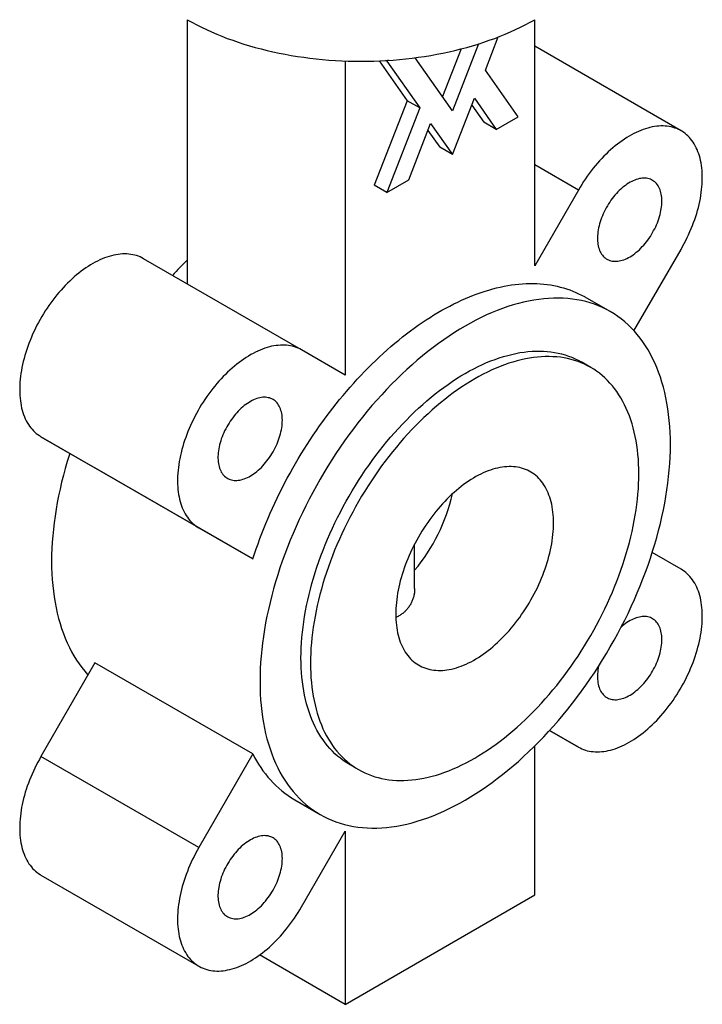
# Paper-space layout '_Isometrico' of a CAD drawing. Header units: millimetres. Extents: x -38 to 88, y -56 to 159.
# Tile 1 of 2: x -38 to 38, y -56 to 54. Entities that reach past the tile are written whole.
import ezdxf

# ---------------------------------------------------------------- set-up
doc = ezdxf.new("R2010")
doc.units = ezdxf.units.MM

psp = doc.layouts.new('_Isometrico')

# ---------------------------------------------------------------- linework, layer by layer
at = {"color": 7, "linetype": 'Continuous', "lineweight": 25}
for p, q in [((-19.45, 54.1), (-19.45, 24.51)), ((19.45, 26.55), (19.45, 54.1)), ((13.93, 48.46), (15.36, 52.16)), ((11.21, 50.83), (9.14, 45.48)), ((13.16, 51.38), (10.25, 43.89)), ((35.84, 41.66), (19.45, 51.13)), ((10.25, 43.89), (6.07, 49.84)), ((-1.77, 49.48), (-1.77, 14.3)), ((2.03, 49.49), (5.16, 45.03)), ((2.9, 49.45), (2.76, 49.53)), ((3.08, 49.55), (2.9, 49.45)), ((2.9, 49.45), (6.58, 44.22)), ((17.6, 43.23), (13.93, 48.46)), ((10.25, 38.99), (12.7, 45.3)), ((12.7, 45.3), (15.15, 41.82)), ((5.16, 45.03), (1.49, 35.57)), ((6.58, 44.22), (2.9, 34.75)), ((6.58, 44.22), (5.16, 45.03)), ((12.4, 44.53), (13.74, 42.64)), ((15.15, 41.82), (17.6, 43.23)), ((5.35, 36.16), (7.8, 42.48)), ((7.8, 42.48), (10.25, 38.99)), ((15.15, 41.82), (13.74, 42.64)), ((7.5, 41.71), (8.84, 39.81)), ((10.25, 38.99), (8.84, 39.81)), ((2.9, 34.75), (1.49, 35.57)), ((2.9, 34.75), (5.35, 36.16)), ((24.34, 35.02), (19.45, 26.55)), ((30.57, 19.26), (35.84, 28.38)), ((-6.66, 17.13), (-24.34, 27.33)), ((27.92, 21.41), (25.09, 23.04)), ((-1.77, 14.3), (-6.66, 17.13)), ((25.73, 15.17), (24.67, 15.78)), ((-18.16, -2.79), (-35.84, 7.41)), ((-35.84, 7.41), (-29.79, 3.92)), ((-12.11, -6.28), (-29.79, 3.92)), ((-18.16, -2.79), (-12.11, -6.28)), ((6, -9.6), (6, -4.61)), ((35.84, -7.41), (32.62, -5.55)), ((-29.79, -17.9), (-35.84, -28.38)), ((-12.11, -28.11), (-29.79, -17.9)), ((21.12, -25.47), (24.34, -27.33)), ((24.34, -27.33), (21.12, -25.47)), ((19.45, -43.89), (19.45, -27.22)), ((-18.16, -38.59), (-35.84, -28.38)), ((-12.11, -28.11), (-18.16, -38.59)), ((-1.33, -29.25), (-0.27, -29.86)), ((-7.41, -33.25), (-4.58, -34.88)), ((-6.66, -45.23), (-1.77, -36.75)), ((-1.77, -36.75), (-1.77, -56.14)), ((-35.84, -41.66), (-18.16, -51.87)), ((-1.77, -56.14), (19.45, -43.89)), ((-1.77, -56.14), (-11.35, -50.6))]:
    psp.add_line(p, q, dxfattribs=at)
at = {"color": 8, "linetype": 'Continuous', "lineweight": 25}
psp.add_line((24.34, 35.02), (19.45, 37.85), dxfattribs=at)
at = {"color": 7, "linetype": 'Continuous', "lineweight": 25, "flags": 128}
for points in [[(-19.45, 54.1), (-18.93, 53.81), (-18.4, 53.53), (-17.86, 53.25), (-17.31, 52.99), (-16.74, 52.73), (-16.16, 52.48), (-15.58, 52.24), (-14.98, 52.01), (-14.37, 51.79), (-13.75, 51.57), (-13.12, 51.37), (-12.48, 51.18), (-11.84, 50.99), (-11.19, 50.82), (-10.52, 50.66), (-9.86, 50.5), (-9.18, 50.36), (-8.5, 50.22), (-7.81, 50.1), (-7.12, 49.99), (-6.42, 49.89), (-5.72, 49.79), (-5.01, 49.71), (-4.3, 49.64), (-3.59, 49.58), (-2.87, 49.53), (-2.16, 49.5), (-1.44, 49.47), (-0.72, 49.45), (0, 49.45), (0.72, 49.45), (1.44, 49.47), (2.16, 49.5), (2.87, 49.53), (3.59, 49.58), (4.3, 49.64), (5.01, 49.71), (5.72, 49.79), (6.42, 49.89), (7.12, 49.99), (7.81, 50.1), (8.5, 50.22), (9.18, 50.36), (9.86, 50.5), (10.52, 50.66), (11.19, 50.82), (11.84, 50.99), (12.48, 51.18), (13.12, 51.37), (13.75, 51.57), (14.37, 51.79), (14.98, 52.01), (15.58, 52.24), (16.16, 52.48), (16.74, 52.73), (17.31, 52.99), (17.86, 53.25), (18.4, 53.53), (18.93, 53.81), (19.45, 54.1)], [(35.84, 28.38), (36.02, 28.71), (36.2, 29.03), (36.37, 29.36), (36.53, 29.7), (36.69, 30.03), (36.84, 30.37), (36.98, 30.71), (37.12, 31.05), (37.25, 31.39), (37.37, 31.73), (37.48, 32.07), (37.59, 32.4), (37.69, 32.74), (37.78, 33.08), (37.86, 33.42), (37.93, 33.75), (38, 34.08), (38.05, 34.41), (38.1, 34.74), (38.14, 35.07), (38.18, 35.39), (38.2, 35.7), (38.21, 36.01), (38.22, 36.32), (38.22, 36.62), (38.21, 36.92), (38.19, 37.21), (38.16, 37.5), (38.12, 37.78), (38.08, 38.06), (38.03, 38.32), (37.97, 38.58), (37.9, 38.84), (37.82, 39.08), (37.73, 39.32), (37.64, 39.55), (37.54, 39.77), (37.43, 39.98), (37.31, 40.19), (37.19, 40.39), (37.05, 40.57), (36.91, 40.75), (36.77, 40.92), (36.61, 41.08), (36.45, 41.22), (36.29, 41.36), (36.11, 41.49), (35.93, 41.61), (35.74, 41.72), (35.55, 41.81), (35.35, 41.9), (35.15, 41.97), (34.94, 42.04), (34.73, 42.09), (34.51, 42.14), (34.29, 42.17), (34.06, 42.19), (33.83, 42.2), (33.59, 42.2), (33.35, 42.19), (33.11, 42.17), (32.86, 42.13), (32.61, 42.09), (32.36, 42.03), (32.11, 41.97), (31.85, 41.89), (31.59, 41.8), (31.33, 41.7), (31.07, 41.59), (30.81, 41.47), (30.55, 41.34), (30.29, 41.2), (30.02, 41.06), (29.76, 40.9), (29.5, 40.73), (29.23, 40.55), (28.97, 40.36), (28.71, 40.16), (28.45, 39.96), (28.2, 39.74), (27.94, 39.52), (27.69, 39.29), (27.44, 39.05), (27.19, 38.8), (26.95, 38.55), (26.71, 38.29), (26.47, 38.02), (26.23, 37.75), (26, 37.46), (25.78, 37.18), (25.56, 36.88), (25.34, 36.59), (25.13, 36.28), (24.92, 35.97), (24.72, 35.66), (24.53, 35.34), (24.34, 35.02)], [(33.7, 33.79), (33.69, 33.99), (33.68, 34.18), (33.66, 34.37), (33.63, 34.55), (33.59, 34.73), (33.54, 34.9), (33.49, 35.06), (33.42, 35.21), (33.35, 35.36), (33.28, 35.49), (33.19, 35.62), (33.1, 35.74), (33, 35.85), (32.89, 35.94), (32.77, 36.03), (32.65, 36.11), (32.53, 36.18), (32.4, 36.24), (32.26, 36.28), (32.12, 36.32), (31.97, 36.34), (31.82, 36.36), (31.66, 36.36), (31.5, 36.35), (31.34, 36.33), (31.17, 36.3), (31, 36.26), (30.83, 36.21), (30.66, 36.14), (30.48, 36.07), (30.31, 35.99), (30.13, 35.89), (29.96, 35.79), (29.78, 35.68), (29.61, 35.55), (29.43, 35.42), (29.26, 35.28), (29.09, 35.13), (28.92, 34.97), (28.76, 34.81), (28.6, 34.63), (28.44, 34.46), (28.29, 34.27), (28.14, 34.08), (27.99, 33.88), (27.85, 33.68), (27.72, 33.47), (27.59, 33.26), (27.46, 33.04), (27.35, 32.82), (27.23, 32.6), (27.13, 32.38), (27.03, 32.15), (26.94, 31.93), (26.86, 31.7), (26.79, 31.47), (26.72, 31.25), (26.66, 31.02), (26.61, 30.8), (26.57, 30.58), (26.53, 30.36), (26.51, 30.14), (26.49, 29.93), (26.48, 29.72), (26.48, 29.52), (26.49, 29.32), (26.51, 29.13), (26.53, 28.95), (26.57, 28.77), (26.61, 28.59), (26.66, 28.43), (26.72, 28.27), (26.79, 28.12), (26.86, 27.98), (26.94, 27.85), (27.03, 27.73), (27.13, 27.61), (27.23, 27.51), (27.35, 27.42), (27.46, 27.33), (27.59, 27.26), (27.72, 27.2), (27.85, 27.15), (27.99, 27.11), (28.14, 27.08), (28.29, 27.06), (28.44, 27.05), (28.6, 27.05), (28.76, 27.07), (28.92, 27.09), (29.09, 27.13), (29.26, 27.17), (29.43, 27.23), (29.61, 27.3), (29.78, 27.38), (29.96, 27.47), (30.13, 27.56), (30.31, 27.67), (30.48, 27.79), (30.66, 27.92), (30.83, 28.06), (31, 28.2), (31.17, 28.35), (31.34, 28.52), (31.5, 28.69), (31.66, 28.86), (31.82, 29.04), (31.97, 29.23), (32.12, 29.43), (32.26, 29.63), (32.4, 29.83), (32.53, 30.04), (32.65, 30.26), (32.77, 30.48), (32.89, 30.7), (33, 30.92), (33.1, 31.14), (33.19, 31.37), (33.28, 31.59), (33.35, 31.82), (33.42, 32.05), (33.49, 32.27), (33.54, 32.5), (33.59, 32.72), (33.63, 32.94), (33.66, 33.16), (33.68, 33.37), (33.69, 33.58), (33.7, 33.79)], [(-24.34, 27.33), (-24.53, 27.44), (-24.72, 27.53), (-24.92, 27.61), (-25.13, 27.68), (-25.34, 27.74), (-25.56, 27.79), (-25.78, 27.82), (-26, 27.85), (-26.23, 27.87), (-26.47, 27.87), (-26.71, 27.87), (-26.95, 27.85), (-27.19, 27.82), (-27.44, 27.78), (-27.69, 27.73), (-27.94, 27.67), (-28.2, 27.6), (-28.45, 27.52), (-28.71, 27.42), (-28.97, 27.32), (-29.23, 27.21), (-29.5, 27.08), (-29.76, 26.95), (-30.02, 26.8), (-30.29, 26.65), (-30.55, 26.48), (-30.81, 26.31), (-31.07, 26.13), (-31.33, 25.93), (-31.59, 25.73), (-31.85, 25.52), (-32.11, 25.3), (-32.36, 25.08), (-32.61, 24.84), (-32.86, 24.6), (-33.11, 24.35), (-33.35, 24.09), (-33.59, 23.83), (-33.83, 23.55), (-34.06, 23.28), (-34.29, 22.99), (-34.51, 22.7), (-34.73, 22.41), (-34.94, 22.11), (-35.15, 21.8), (-35.35, 21.49), (-35.55, 21.17), (-35.74, 20.86), (-35.93, 20.53), (-36.11, 20.21), (-36.29, 19.88), (-36.45, 19.55), (-36.61, 19.21), (-36.77, 18.88), (-36.91, 18.54), (-37.05, 18.2), (-37.19, 17.86), (-37.31, 17.52), (-37.43, 17.18), (-37.54, 16.84), (-37.64, 16.5), (-37.73, 16.16), (-37.82, 15.83), (-37.9, 15.49), (-37.97, 15.16), (-38.03, 14.83), (-38.08, 14.5), (-38.12, 14.17), (-38.16, 13.85), (-38.19, 13.53), (-38.21, 13.22), (-38.22, 12.91), (-38.22, 12.6), (-38.21, 12.3), (-38.2, 12.01), (-38.18, 11.72), (-38.14, 11.44), (-38.1, 11.16), (-38.05, 10.89), (-38, 10.62), (-37.93, 10.37), (-37.86, 10.12), (-37.78, 9.88), (-37.69, 9.64), (-37.59, 9.42), (-37.48, 9.2), (-37.37, 8.99), (-37.25, 8.79), (-37.12, 8.6), (-36.98, 8.42), (-36.84, 8.24), (-36.69, 8.08), (-36.53, 7.93), (-36.37, 7.78), (-36.2, 7.65), (-36.02, 7.53), (-35.84, 7.41)], [(-12.11, -6.28), (-11.92, -5.71), (-11.73, -5.14), (-11.53, -4.57), (-11.32, -4), (-11.1, -3.43), (-10.88, -2.86), (-10.65, -2.29), (-10.41, -1.72), (-10.16, -1.15), (-9.91, -0.58), (-9.65, -0.02), (-9.39, 0.54), (-9.11, 1.1), (-8.83, 1.66), (-8.55, 2.22), (-8.25, 2.77), (-7.95, 3.32), (-7.65, 3.87), (-7.34, 4.41), (-7.02, 4.95), (-6.69, 5.49), (-6.37, 6.02), (-6.03, 6.55), (-5.69, 7.07), (-5.34, 7.59), (-4.99, 8.11), (-4.64, 8.62), (-4.27, 9.12), (-3.91, 9.62), (-3.54, 10.11), (-3.16, 10.6), (-2.78, 11.08), (-2.4, 11.56), (-2.01, 12.03), (-1.62, 12.49), (-1.22, 12.95), (-0.82, 13.4), (-0.42, 13.85), (-0.01, 14.28), (0.4, 14.71), (0.82, 15.13), (1.23, 15.55), (1.65, 15.95), (2.07, 16.35), (2.5, 16.74), (2.93, 17.13), (3.35, 17.5), (3.79, 17.87), (4.22, 18.23), (4.65, 18.58), (5.09, 18.92), (5.53, 19.25), (5.97, 19.57), (6.41, 19.88), (6.85, 20.19), (7.29, 20.48), (7.73, 20.77), (8.17, 21.04), (8.62, 21.31), (9.06, 21.56), (9.5, 21.81), (9.95, 22.04), (10.39, 22.27), (10.83, 22.48), (11.27, 22.69), (11.71, 22.89), (12.15, 23.07), (12.59, 23.24), (13.02, 23.41), (13.46, 23.56), (13.89, 23.7), (14.32, 23.83), (14.75, 23.96), (15.18, 24.07), (15.6, 24.16), (16.03, 24.25), (16.45, 24.33), (16.86, 24.4), (17.28, 24.45), (17.69, 24.5), (18.09, 24.53), (18.5, 24.55), (18.9, 24.56), (19.29, 24.57), (19.69, 24.55), (20.08, 24.53), (20.46, 24.5), (20.84, 24.46), (21.22, 24.4), (21.59, 24.34), (21.95, 24.26), (22.31, 24.17), (22.67, 24.08), (23.02, 23.97), (23.37, 23.85), (23.71, 23.72), (24.04, 23.57), (24.37, 23.42), (24.7, 23.26), (25.01, 23.09), (25.09, 23.04)], [(34.65, 6.53), (34.64, 7.22), (34.62, 7.9), (34.58, 8.57), (34.52, 9.23), (34.45, 9.88), (34.37, 10.52), (34.26, 11.15), (34.15, 11.76), (34.01, 12.36), (33.87, 12.95), (33.7, 13.52), (33.52, 14.08), (33.33, 14.63), (33.12, 15.16), (32.9, 15.68), (32.66, 16.18), (32.41, 16.66), (32.14, 17.13), (31.86, 17.59), (31.57, 18.02), (31.26, 18.44), (30.94, 18.84), (30.61, 19.23), (30.26, 19.6), (29.9, 19.94), (29.53, 20.28), (29.14, 20.59), (28.75, 20.88), (28.34, 21.16), (27.92, 21.41), (27.49, 21.65), (27.04, 21.86), (26.59, 22.06), (26.13, 22.24), (25.66, 22.39), (25.18, 22.53), (24.68, 22.65), (24.18, 22.75), (23.67, 22.82), (23.16, 22.88), (22.63, 22.92), (22.1, 22.93), (21.56, 22.93), (21.01, 22.9), (20.46, 22.86), (19.9, 22.79), (19.34, 22.71), (18.77, 22.6), (18.19, 22.48), (17.62, 22.33), (17.03, 22.17), (16.45, 21.98), (15.86, 21.78), (15.26, 21.55), (14.67, 21.31), (14.07, 21.04), (13.47, 20.76), (12.87, 20.46), (12.27, 20.14), (11.67, 19.8), (11.07, 19.45), (10.46, 19.07), (9.86, 18.68), (9.27, 18.27), (8.67, 17.84), (8.07, 17.4), (7.48, 16.94), (6.89, 16.46), (6.3, 15.97), (5.72, 15.46), (5.14, 14.94), (4.57, 14.4), (4, 13.85), (3.43, 13.29), (2.87, 12.71), (2.32, 12.11), (1.77, 11.51), (1.23, 10.89), (0.7, 10.26), (0.18, 9.61), (-0.34, 8.96), (-0.85, 8.3), (-1.35, 7.62), (-1.84, 6.94), (-2.32, 6.24), (-2.8, 5.54), (-3.26, 4.83), (-3.71, 4.11), (-4.15, 3.38), (-4.58, 2.65), (-5, 1.91), (-5.41, 1.16), (-5.81, 0.41), (-6.19, -0.34), (-6.56, -1.11), (-6.92, -1.87), (-7.27, -2.64), (-7.61, -3.41), (-7.93, -4.18), (-8.23, -4.96), (-8.53, -5.73), (-8.81, -6.51), (-9.08, -7.28), (-9.33, -8.06), (-9.56, -8.84), (-9.79, -9.61), (-10, -10.38), (-10.19, -11.15), (-10.37, -11.92), (-10.53, -12.68), (-10.68, -13.44), (-10.81, -14.19), (-10.93, -14.94), (-11.03, -15.69), (-11.12, -16.42), (-11.19, -17.16), (-11.24, -17.88), (-11.28, -18.59), (-11.31, -19.3), (-11.31, -20), (-11.31, -20.69), (-11.28, -21.37), (-11.24, -22.04), (-11.19, -22.7), (-11.12, -23.35), (-11.03, -23.99), (-10.93, -24.62), (-10.81, -25.23), (-10.68, -25.83), (-10.53, -26.42), (-10.37, -26.99), (-10.19, -27.55), (-10, -28.1), (-9.79, -28.63), (-9.56, -29.15), (-9.33, -29.65), (-9.08, -30.13), (-8.81, -30.6), (-8.53, -31.06), (-8.23, -31.49), (-7.93, -31.91), (-7.61, -32.32), (-7.27, -32.7), (-6.92, -33.07), (-6.56, -33.42), (-6.19, -33.75), (-5.81, -34.06), (-5.41, -34.35), (-5, -34.63), (-4.58, -34.88), (-4.15, -35.12), (-3.71, -35.33), (-3.26, -35.53), (-2.8, -35.71), (-2.32, -35.87), (-1.84, -36), (-1.35, -36.12), (-0.85, -36.22), (-0.34, -36.29), (0.18, -36.35), (0.7, -36.39), (1.23, -36.4), (1.77, -36.4), (2.32, -36.37), (2.87, -36.33), (3.43, -36.26), (4, -36.18), (4.57, -36.07), (5.14, -35.95), (5.72, -35.8), (6.3, -35.64), (6.89, -35.45), (7.48, -35.25), (8.07, -35.02), (8.67, -34.78), (9.27, -34.51), (9.86, -34.23), (10.46, -33.93), (11.07, -33.61), (11.67, -33.27), (12.27, -32.92), (12.87, -32.54), (13.47, -32.15), (14.07, -31.74), (14.67, -31.31), (15.26, -30.87), (15.86, -30.41), (16.45, -29.93), (17.03, -29.44), (17.62, -28.94), (18.19, -28.41), (18.77, -27.87), (19.34, -27.32), (19.9, -26.76), (20.46, -26.18), (21.01, -25.58), (21.56, -24.98), (22.1, -24.36), (22.63, -23.73), (23.16, -23.08), (23.67, -22.43), (24.18, -21.77), (24.68, -21.09), (25.18, -20.41), (25.66, -19.71), (26.13, -19.01), (26.59, -18.3), (27.04, -17.58), (27.49, -16.85), (27.92, -16.12), (28.34, -15.38), (28.75, -14.63), (29.14, -13.88), (29.53, -13.13), (29.9, -12.37), (30.26, -11.6), (30.61, -10.83), (30.94, -10.06), (31.26, -9.29), (31.57, -8.51), (31.86, -7.74), (32.14, -6.96), (32.41, -6.19), (32.66, -5.41), (32.9, -4.63), (33.12, -3.86), (33.33, -3.09), (33.52, -2.32), (33.7, -1.55), (33.87, -0.79), (34.01, -0.03), (34.15, 0.72), (34.26, 1.47), (34.37, 2.22), (34.45, 2.95), (34.52, 3.68), (34.58, 4.41), (34.62, 5.12), (34.64, 5.83), (34.65, 6.53)], [(-6.66, 17.13), (-6.85, 17.23), (-7.05, 17.32), (-7.25, 17.4), (-7.45, 17.47), (-7.66, 17.53), (-7.88, 17.58), (-8.1, 17.62), (-8.33, 17.65), (-8.56, 17.66), (-8.79, 17.67), (-9.03, 17.66), (-9.27, 17.64), (-9.51, 17.62), (-9.76, 17.58), (-10.01, 17.53), (-10.26, 17.47), (-10.52, 17.39), (-10.78, 17.31), (-11.04, 17.22), (-11.3, 17.11), (-11.56, 17), (-11.82, 16.88), (-12.08, 16.74), (-12.35, 16.6), (-12.61, 16.44), (-12.87, 16.28), (-13.13, 16.1), (-13.4, 15.92), (-13.66, 15.73), (-13.92, 15.53), (-14.17, 15.32), (-14.43, 15.1), (-14.68, 14.87), (-14.94, 14.64), (-15.19, 14.39), (-15.43, 14.14), (-15.67, 13.89), (-15.91, 13.62), (-16.15, 13.35), (-16.38, 13.07), (-16.61, 12.79), (-16.83, 12.5), (-17.05, 12.2), (-17.27, 11.9), (-17.47, 11.59), (-17.68, 11.28), (-17.88, 10.97), (-18.07, 10.65), (-18.25, 10.33), (-18.43, 10), (-18.61, 9.67), (-18.77, 9.34), (-18.94, 9.01), (-19.09, 8.67), (-19.24, 8.33), (-19.38, 8), (-19.51, 7.66), (-19.63, 7.32), (-19.75, 6.98), (-19.86, 6.64), (-19.96, 6.3), (-20.05, 5.96), (-20.14, 5.62), (-20.22, 5.29), (-20.29, 4.95), (-20.35, 4.62), (-20.4, 4.29), (-20.45, 3.97), (-20.48, 3.65), (-20.51, 3.33), (-20.53, 3.01), (-20.54, 2.7), (-20.54, 2.4), (-20.54, 2.1), (-20.52, 1.8), (-20.5, 1.51), (-20.47, 1.23), (-20.43, 0.95), (-20.38, 0.68), (-20.32, 0.42), (-20.25, 0.16), (-20.18, -0.09), (-20.1, -0.33), (-20.01, -0.56), (-19.91, -0.79), (-19.81, -1.01), (-19.69, -1.22), (-19.57, -1.42), (-19.44, -1.61), (-19.31, -1.79), (-19.16, -1.96), (-19.01, -2.12), (-18.86, -2.28), (-18.69, -2.42), (-18.52, -2.55), (-18.34, -2.68), (-18.16, -2.79)], [(-1.33, -29.25), (-1.33, -29.25), (-1.67, -29.05), (-2, -28.83), (-2.31, -28.59), (-2.62, -28.34), (-2.92, -28.08), (-3.21, -27.8), (-3.48, -27.51), (-3.75, -27.2), (-4.01, -26.88), (-4.25, -26.54), (-4.49, -26.19), (-4.71, -25.83), (-4.93, -25.45), (-5.13, -25.07), (-5.32, -24.67), (-5.5, -24.25), (-5.66, -23.83), (-5.82, -23.39), (-5.96, -22.94), (-6.09, -22.48), (-6.21, -22.01), (-6.32, -21.53), (-6.41, -21.04), (-6.49, -20.54), (-6.56, -20.03), (-6.62, -19.51), (-6.66, -18.98), (-6.69, -18.45), (-6.71, -17.9), (-6.72, -17.35), (-6.71, -16.79), (-6.69, -16.22), (-6.66, -15.65), (-6.62, -15.07), (-6.56, -14.49), (-6.49, -13.9), (-6.41, -13.3), (-6.32, -12.7), (-6.21, -12.1), (-6.09, -11.49), (-5.96, -10.88), (-5.82, -10.27), (-5.66, -9.65), (-5.5, -9.04), (-5.32, -8.42), (-5.13, -7.8), (-4.93, -7.18), (-4.71, -6.55), (-4.49, -5.93), (-4.25, -5.31), (-4.01, -4.69), (-3.75, -4.07), (-3.48, -3.46), (-3.21, -2.84), (-2.92, -2.23), (-2.62, -1.62), (-2.31, -1.02), (-2, -0.42), (-1.67, 0.18), (-1.33, 0.77), (-0.99, 1.36), (-0.63, 1.94), (-0.27, 2.52), (0.1, 3.08), (0.48, 3.65), (0.86, 4.2), (1.25, 4.75), (1.65, 5.29), (2.06, 5.82), (2.47, 6.34), (2.89, 6.86), (3.32, 7.36), (3.75, 7.86), (4.19, 8.34), (4.63, 8.82), (5.08, 9.28), (5.53, 9.73), (5.99, 10.18), (6.45, 10.61), (6.91, 11.02), (7.38, 11.43), (7.84, 11.82), (8.32, 12.21), (8.79, 12.57), (9.27, 12.93), (9.75, 13.27), (10.22, 13.6), (10.71, 13.91), (11.19, 14.21), (11.67, 14.49), (12.15, 14.77), (12.63, 15.02), (13.11, 15.26), (13.59, 15.49), (14.07, 15.7), (14.54, 15.89), (15.02, 16.07), (15.49, 16.24), (15.96, 16.39), (16.43, 16.52), (16.89, 16.63), (17.35, 16.74), (17.8, 16.82), (18.26, 16.89), (18.7, 16.94), (19.15, 16.98), (19.58, 17), (20.01, 17), (20.44, 16.99), (20.86, 16.96), (21.27, 16.91), (21.68, 16.85), (22.08, 16.77), (22.47, 16.68), (22.86, 16.57), (23.24, 16.44), (23.61, 16.3), (23.97, 16.14), (24.32, 15.97), (24.67, 15.78)], [(31.11, 3.27), (31.11, 3.82), (31.09, 4.36), (31.06, 4.9), (31.01, 5.43), (30.96, 5.95), (30.89, 6.46), (30.8, 6.96), (30.71, 7.45), (30.6, 7.93), (30.49, 8.4), (30.36, 8.86), (30.21, 9.31), (30.06, 9.74), (29.89, 10.17), (29.71, 10.58), (29.52, 10.98), (29.32, 11.37), (29.11, 11.75), (28.88, 12.11), (28.65, 12.46), (28.4, 12.79), (28.15, 13.12), (27.88, 13.42), (27.6, 13.72), (27.31, 14), (27.02, 14.26), (26.71, 14.51), (26.39, 14.75), (26.06, 14.96), (25.73, 15.17), (25.38, 15.36), (25.03, 15.53), (24.67, 15.69), (24.3, 15.83), (23.92, 15.96), (23.53, 16.07), (23.14, 16.16), (22.74, 16.24), (22.33, 16.3), (21.92, 16.34), (21.5, 16.37), (21.07, 16.39), (20.64, 16.38), (20.21, 16.36), (19.76, 16.33), (19.32, 16.28), (18.86, 16.21), (18.41, 16.12), (17.95, 16.02), (17.49, 15.91), (17.02, 15.77), (16.55, 15.63), (16.08, 15.46), (15.6, 15.28), (15.13, 15.09), (14.65, 14.88), (14.17, 14.65), (13.69, 14.41), (13.21, 14.15), (12.73, 13.88), (12.25, 13.6), (11.77, 13.3), (11.29, 12.98), (10.81, 12.66), (10.33, 12.32), (9.85, 11.96), (9.38, 11.59), (8.91, 11.21), (8.44, 10.82), (7.97, 10.41), (7.51, 9.99), (7.05, 9.56), (6.59, 9.12), (6.14, 8.67), (5.69, 8.2), (5.25, 7.73), (4.81, 7.25), (4.38, 6.75), (3.96, 6.25), (3.54, 5.73), (3.12, 5.21), (2.71, 4.68), (2.31, 4.14), (1.92, 3.59), (1.54, 3.03), (1.16, 2.47), (0.79, 1.9), (0.43, 1.33), (0.07, 0.75), (-0.27, 0.16), (-0.61, -0.43), (-0.93, -1.03), (-1.25, -1.63), (-1.56, -2.24), (-1.86, -2.84), (-2.15, -3.46), (-2.42, -4.07), (-2.69, -4.69), (-2.95, -5.3), (-3.19, -5.92), (-3.43, -6.54), (-3.65, -7.17), (-3.87, -7.79), (-4.07, -8.41), (-4.26, -9.03), (-4.44, -9.65), (-4.6, -10.27), (-4.76, -10.88), (-4.9, -11.49), (-5.03, -12.1), (-5.15, -12.71), (-5.26, -13.32), (-5.35, -13.91), (-5.43, -14.51), (-5.5, -15.1), (-5.56, -15.68), (-5.6, -16.26), (-5.63, -16.84), (-5.65, -17.4), (-5.66, -17.96), (-5.65, -18.51), (-5.63, -19.06), (-5.6, -19.59), (-5.56, -20.12), (-5.5, -20.64), (-5.43, -21.15), (-5.35, -21.65), (-5.26, -22.14), (-5.15, -22.62), (-5.03, -23.09), (-4.9, -23.55), (-4.76, -24), (-4.6, -24.44), (-4.44, -24.86), (-4.26, -25.28), (-4.07, -25.68), (-3.87, -26.07), (-3.65, -26.44), (-3.43, -26.8), (-3.19, -27.15), (-2.95, -27.49), (-2.69, -27.81), (-2.42, -28.12), (-2.15, -28.41), (-1.86, -28.69), (-1.56, -28.96), (-1.25, -29.21), (-0.93, -29.44), (-0.61, -29.66), (-0.27, -29.86), (0.07, -30.05), (0.43, -30.23), (0.79, -30.38), (1.16, -30.53), (1.54, -30.65), (1.92, -30.76), (2.31, -30.86), (2.71, -30.93), (3.12, -30.99), (3.54, -31.04), (3.96, -31.07), (4.38, -31.08), (4.81, -31.08), (5.25, -31.06), (5.69, -31.02), (6.14, -30.97), (6.59, -30.9), (7.05, -30.82), (7.51, -30.72), (7.97, -30.6), (8.44, -30.47), (8.91, -30.32), (9.38, -30.16), (9.85, -29.98), (10.33, -29.78), (10.81, -29.57), (11.29, -29.34), (11.77, -29.1), (12.25, -28.85), (12.73, -28.58), (13.21, -28.29), (13.69, -27.99), (14.17, -27.68), (14.65, -27.35), (15.13, -27.01), (15.6, -26.66), (16.08, -26.29), (16.55, -25.91), (17.02, -25.51), (17.49, -25.11), (17.95, -24.69), (18.41, -24.26), (18.86, -23.82), (19.32, -23.36), (19.76, -22.9), (20.21, -22.43), (20.64, -21.94), (21.07, -21.45), (21.5, -20.94), (21.92, -20.43), (22.33, -19.9), (22.74, -19.37), (23.14, -18.83), (23.53, -18.28), (23.92, -17.73), (24.3, -17.17), (24.67, -16.6), (25.03, -16.02), (25.38, -15.44), (25.73, -14.85), (26.06, -14.26), (26.39, -13.67), (26.71, -13.07), (27.02, -12.46), (27.31, -11.85), (27.6, -11.24), (27.88, -10.63), (28.15, -10.01), (28.4, -9.39), (28.65, -8.77), (28.88, -8.15), (29.11, -7.53), (29.32, -6.91), (29.52, -6.29), (29.71, -5.67), (29.89, -5.05), (30.06, -4.43), (30.21, -3.81), (30.36, -3.2), (30.49, -2.59), (30.6, -1.98), (30.71, -1.38), (30.8, -0.78), (30.89, -0.19), (30.96, 0.4), (31.01, 0.99), (31.06, 1.57), (31.09, 2.14), (31.11, 2.71), (31.11, 3.27)], [(-8.8, 9.25), (-8.81, 9.45), (-8.82, 9.65), (-8.84, 9.83), (-8.87, 10.02), (-8.91, 10.19), (-8.96, 10.36), (-9.01, 10.52), (-9.08, 10.68), (-9.15, 10.82), (-9.22, 10.96), (-9.31, 11.08), (-9.4, 11.2), (-9.5, 11.31), (-9.61, 11.41), (-9.73, 11.5), (-9.85, 11.58), (-9.97, 11.64), (-10.1, 11.7), (-10.24, 11.75), (-10.38, 11.78), (-10.53, 11.81), (-10.68, 11.82), (-10.84, 11.82), (-11, 11.82), (-11.16, 11.8), (-11.33, 11.77), (-11.5, 11.72), (-11.67, 11.67), (-11.84, 11.61), (-12.02, 11.54), (-12.19, 11.45), (-12.37, 11.36), (-12.54, 11.25), (-12.72, 11.14), (-12.89, 11.02), (-13.07, 10.89), (-13.24, 10.74), (-13.41, 10.6), (-13.58, 10.44), (-13.74, 10.27), (-13.9, 10.1), (-14.06, 9.92), (-14.21, 9.73), (-14.36, 9.54), (-14.51, 9.34), (-14.65, 9.14), (-14.78, 8.93), (-14.91, 8.72), (-15.04, 8.51), (-15.15, 8.29), (-15.27, 8.07), (-15.37, 7.84), (-15.47, 7.62), (-15.56, 7.39), (-15.64, 7.16), (-15.71, 6.94), (-15.78, 6.71), (-15.84, 6.49), (-15.89, 6.26), (-15.93, 6.04), (-15.97, 5.82), (-15.99, 5.61), (-16.01, 5.4), (-16.02, 5.19), (-16.02, 4.99), (-16.01, 4.79), (-15.99, 4.6), (-15.97, 4.41), (-15.93, 4.23), (-15.89, 4.06), (-15.84, 3.89), (-15.78, 3.74), (-15.71, 3.59), (-15.64, 3.45), (-15.56, 3.32), (-15.47, 3.19), (-15.37, 3.08), (-15.27, 2.98), (-15.15, 2.88), (-15.04, 2.8), (-14.91, 2.73), (-14.78, 2.66), (-14.65, 2.61), (-14.51, 2.57), (-14.36, 2.54), (-14.21, 2.52), (-14.06, 2.51), (-13.9, 2.52), (-13.74, 2.53), (-13.58, 2.56), (-13.41, 2.59), (-13.24, 2.64), (-13.07, 2.7), (-12.89, 2.76), (-12.72, 2.84), (-12.54, 2.93), (-12.37, 3.03), (-12.19, 3.14), (-12.02, 3.26), (-11.84, 3.38), (-11.67, 3.52), (-11.5, 3.67), (-11.33, 3.82), (-11.16, 3.98), (-11, 4.15), (-10.84, 4.33), (-10.68, 4.51), (-10.53, 4.7), (-10.38, 4.89), (-10.24, 5.09), (-10.1, 5.3), (-9.97, 5.51), (-9.85, 5.72), (-9.73, 5.94), (-9.61, 6.16), (-9.5, 6.38), (-9.4, 6.61), (-9.31, 6.83), (-9.22, 7.06), (-9.15, 7.29), (-9.08, 7.51), (-9.01, 7.74), (-8.96, 7.96), (-8.91, 8.19), (-8.87, 8.41), (-8.84, 8.62), (-8.82, 8.84), (-8.81, 9.05), (-8.8, 9.25)], [(-32.62, 5.55), (-32.66, 5.41), (-32.9, 4.63), (-33.12, 3.86), (-33.33, 3.09), (-33.52, 2.32), (-33.7, 1.55), (-33.87, 0.79), (-34.01, 0.03), (-34.15, -0.72), (-34.26, -1.47), (-34.37, -2.22), (-34.45, -2.95), (-34.52, -3.68), (-34.58, -4.41), (-34.62, -5.12), (-34.64, -5.83), (-34.65, -6.53), (-34.64, -7.22), (-34.62, -7.9), (-34.58, -8.57), (-34.52, -9.23), (-34.45, -9.88), (-34.37, -10.52), (-34.26, -11.15), (-34.15, -11.76), (-34.01, -12.36), (-33.87, -12.95), (-33.7, -13.52), (-33.52, -14.08), (-33.33, -14.63), (-33.12, -15.16), (-32.9, -15.68), (-32.66, -16.18), (-32.41, -16.66), (-32.14, -17.13), (-31.86, -17.59), (-31.57, -18.02), (-31.26, -18.44), (-30.94, -18.84), (-30.61, -19.23), (-30.57, -19.26)], [(21.57, -2.25), (21.56, -1.93), (21.55, -1.62), (21.53, -1.32), (21.5, -1.02), (21.46, -0.73), (21.41, -0.44), (21.36, -0.16), (21.29, 0.11), (21.22, 0.38), (21.14, 0.63), (21.05, 0.88), (20.96, 1.13), (20.85, 1.36), (20.74, 1.58), (20.62, 1.8), (20.49, 2.01), (20.36, 2.21), (20.22, 2.4), (20.07, 2.58), (19.91, 2.75), (19.75, 2.91), (19.58, 3.06), (19.4, 3.2), (19.22, 3.33), (19.03, 3.45), (18.83, 3.56), (18.63, 3.66), (18.42, 3.75), (18.21, 3.82), (17.99, 3.89), (17.77, 3.95), (17.54, 3.99), (17.31, 4.03), (17.07, 4.05), (16.83, 4.06), (16.58, 4.06), (16.33, 4.05), (16.08, 4.03), (15.82, 4), (15.56, 3.96), (15.3, 3.9), (15.04, 3.84), (14.77, 3.76), (14.5, 3.68), (14.23, 3.58), (13.96, 3.47), (13.69, 3.35), (13.41, 3.22), (13.14, 3.09), (12.87, 2.94), (12.59, 2.78), (12.32, 2.61), (12.04, 2.43), (11.77, 2.24), (11.49, 2.05), (11.22, 1.84), (10.95, 1.63), (10.68, 1.4), (10.42, 1.17), (10.15, 0.93), (9.89, 0.68), (9.63, 0.43), (9.38, 0.16), (9.12, -0.11), (8.88, -0.39), (8.63, -0.67), (8.39, -0.96), (8.15, -1.26), (7.92, -1.56), (7.69, -1.87), (7.47, -2.18), (7.25, -2.5), (7.03, -2.83), (6.83, -3.15), (6.63, -3.49), (6.43, -3.82), (6.24, -4.16), (6.06, -4.5), (5.88, -4.85), (5.71, -5.2), (5.54, -5.55), (5.39, -5.9), (5.24, -6.25), (5.1, -6.6), (4.96, -6.96), (4.83, -7.31), (4.71, -7.67), (4.6, -8.02), (4.5, -8.38), (4.4, -8.73), (4.31, -9.08), (4.23, -9.43), (4.16, -9.78), (4.1, -10.12), (4.04, -10.47), (4, -10.81), (3.96, -11.14), (3.93, -11.48), (3.91, -11.81), (3.89, -12.13), (3.89, -12.45), (3.89, -12.77), (3.91, -13.07), (3.93, -13.38), (3.96, -13.68), (4, -13.97), (4.04, -14.26), (4.1, -14.53), (4.16, -14.81), (4.23, -15.07), (4.31, -15.33), (4.4, -15.58), (4.5, -15.82), (4.6, -16.05), (4.71, -16.28), (4.83, -16.5), (4.96, -16.7), (5.1, -16.9), (5.24, -17.09), (5.39, -17.27), (5.54, -17.44), (5.71, -17.6), (5.88, -17.75), (6.06, -17.89), (6.24, -18.02), (6.43, -18.14), (6.63, -18.25), (6.83, -18.35), (7.03, -18.44), (7.25, -18.52), (7.47, -18.59), (7.69, -18.64), (7.92, -18.69), (8.15, -18.72), (8.39, -18.74), (8.63, -18.76), (8.88, -18.76), (9.12, -18.75), (9.38, -18.73), (9.63, -18.69), (9.89, -18.65), (10.15, -18.6), (10.42, -18.53), (10.68, -18.46), (10.95, -18.37), (11.22, -18.27), (11.49, -18.17), (11.77, -18.05), (12.04, -17.92), (12.32, -17.78), (12.59, -17.63), (12.87, -17.47), (13.14, -17.31), (13.41, -17.13), (13.69, -16.94), (13.96, -16.74), (14.23, -16.54), (14.5, -16.32), (14.77, -16.1), (15.04, -15.87), (15.3, -15.63), (15.56, -15.38), (15.82, -15.12), (16.08, -14.86), (16.33, -14.59), (16.58, -14.31), (16.83, -14.03), (17.07, -13.73), (17.31, -13.44), (17.54, -13.13), (17.77, -12.83), (17.99, -12.51), (18.21, -12.19), (18.42, -11.87), (18.63, -11.54), (18.83, -11.21), (19.03, -10.87), (19.22, -10.53), (19.4, -10.19), (19.58, -9.85), (19.75, -9.5), (19.91, -9.15), (20.07, -8.8), (20.22, -8.44), (20.36, -8.09), (20.49, -7.74), (20.62, -7.38), (20.74, -7.03), (20.85, -6.67), (20.96, -6.32), (21.05, -5.97), (21.14, -5.61), (21.22, -5.26), (21.29, -4.92), (21.36, -4.57), (21.41, -4.23), (21.46, -3.89), (21.5, -3.55), (21.53, -3.22), (21.55, -2.89), (21.56, -2.57), (21.57, -2.25)], [(24.34, -27.33), (24.53, -27.44), (24.72, -27.53), (24.92, -27.61), (25.13, -27.68), (25.34, -27.74), (25.56, -27.79), (25.78, -27.82), (26, -27.85), (26.23, -27.87), (26.47, -27.87), (26.71, -27.87), (26.95, -27.85), (27.19, -27.82), (27.44, -27.78), (27.69, -27.73), (27.94, -27.67), (28.2, -27.6), (28.45, -27.52), (28.71, -27.42), (28.97, -27.32), (29.23, -27.21), (29.5, -27.08), (29.76, -26.95), (30.02, -26.8), (30.29, -26.65), (30.55, -26.48), (30.81, -26.31), (31.07, -26.13), (31.33, -25.93), (31.59, -25.73), (31.85, -25.52), (32.11, -25.3), (32.36, -25.08), (32.61, -24.84), (32.86, -24.6), (33.11, -24.35), (33.35, -24.09), (33.59, -23.83), (33.83, -23.55), (34.06, -23.28), (34.29, -22.99), (34.51, -22.7), (34.73, -22.41), (34.94, -22.11), (35.15, -21.8), (35.35, -21.49), (35.55, -21.17), (35.74, -20.86), (35.93, -20.53), (36.11, -20.21), (36.29, -19.88), (36.45, -19.55), (36.61, -19.21), (36.77, -18.88), (36.91, -18.54), (37.05, -18.2), (37.19, -17.86), (37.31, -17.52), (37.43, -17.18), (37.54, -16.84), (37.64, -16.5), (37.73, -16.16), (37.82, -15.83), (37.9, -15.49), (37.97, -15.16), (38.03, -14.83), (38.08, -14.5), (38.12, -14.17), (38.16, -13.85), (38.19, -13.53), (38.21, -13.22), (38.22, -12.91), (38.22, -12.6), (38.21, -12.3), (38.2, -12.01), (38.18, -11.72), (38.14, -11.44), (38.1, -11.16), (38.05, -10.89), (38, -10.62), (37.93, -10.37), (37.86, -10.12), (37.78, -9.88), (37.69, -9.64), (37.59, -9.42), (37.48, -9.2), (37.37, -8.99), (37.25, -8.79), (37.12, -8.6), (36.98, -8.42), (36.84, -8.24), (36.69, -8.08), (36.53, -7.93), (36.37, -7.78), (36.2, -7.65), (36.02, -7.53), (35.84, -7.41)], [(33.7, -15.29), (33.69, -15.09), (33.68, -14.9), (33.66, -14.71), (33.63, -14.53), (33.59, -14.35), (33.54, -14.18), (33.49, -14.02), (33.42, -13.87), (33.35, -13.72), (33.28, -13.59), (33.19, -13.46), (33.1, -13.34), (33, -13.23), (32.89, -13.13), (32.77, -13.04), (32.65, -12.97), (32.53, -12.9), (32.4, -12.84), (32.26, -12.79), (32.12, -12.76), (31.97, -12.73), (31.82, -12.72), (31.66, -12.72), (31.5, -12.73), (31.34, -12.75), (31.17, -12.78), (31, -12.82), (30.83, -12.87), (30.66, -12.93), (30.48, -13.01), (30.31, -13.09), (30.13, -13.18), (29.96, -13.29), (29.78, -13.4), (29.61, -13.52), (29.43, -13.66), (29.26, -13.8), (29.12, -13.92)], [(26.61, -18.26), (26.61, -18.28), (26.57, -18.5), (26.53, -18.72), (26.51, -18.93), (26.49, -19.15), (26.48, -19.35), (26.48, -19.56), (26.49, -19.75), (26.51, -19.95), (26.53, -20.13), (26.57, -20.31), (26.61, -20.48), (26.66, -20.65), (26.72, -20.81), (26.79, -20.96), (26.86, -21.1), (26.94, -21.23), (27.03, -21.35), (27.13, -21.46), (27.23, -21.57), (27.35, -21.66), (27.46, -21.74), (27.59, -21.82), (27.72, -21.88), (27.85, -21.93), (27.99, -21.97), (28.14, -22), (28.29, -22.02), (28.44, -22.03), (28.6, -22.03), (28.76, -22.01), (28.92, -21.99), (29.09, -21.95), (29.26, -21.9), (29.43, -21.85), (29.61, -21.78), (29.78, -21.7), (29.96, -21.61), (30.13, -21.51), (30.31, -21.4), (30.48, -21.29), (30.66, -21.16), (30.83, -21.02), (31, -20.88), (31.17, -20.72), (31.34, -20.56), (31.5, -20.39), (31.66, -20.22), (31.82, -20.03), (31.97, -19.84), (32.12, -19.65), (32.26, -19.45), (32.4, -19.24), (32.53, -19.03), (32.65, -18.82), (32.77, -18.6), (32.89, -18.38), (33, -18.16), (33.1, -17.94), (33.19, -17.71), (33.28, -17.48), (33.35, -17.26), (33.42, -17.03), (33.49, -16.8), (33.54, -16.58), (33.59, -16.36), (33.63, -16.14), (33.66, -15.92), (33.68, -15.71), (33.69, -15.5), (33.7, -15.29), (33.7, -15.29)], [(-35.84, -28.38), (-36.02, -28.71), (-36.2, -29.03), (-36.37, -29.36), (-36.53, -29.7), (-36.69, -30.03), (-36.84, -30.37), (-36.98, -30.71), (-37.12, -31.05), (-37.25, -31.39), (-37.37, -31.73), (-37.48, -32.07), (-37.59, -32.4), (-37.69, -32.74), (-37.78, -33.08), (-37.86, -33.42), (-37.93, -33.75), (-38, -34.08), (-38.05, -34.41), (-38.1, -34.74), (-38.14, -35.07), (-38.18, -35.39), (-38.2, -35.7), (-38.21, -36.01), (-38.22, -36.32), (-38.22, -36.62), (-38.21, -36.92), (-38.19, -37.21), (-38.16, -37.5), (-38.12, -37.78), (-38.08, -38.06), (-38.03, -38.32), (-37.97, -38.58), (-37.9, -38.84), (-37.82, -39.08), (-37.73, -39.32), (-37.64, -39.55), (-37.54, -39.77), (-37.43, -39.98), (-37.31, -40.19), (-37.19, -40.39), (-37.05, -40.57), (-36.91, -40.75), (-36.77, -40.92), (-36.61, -41.08), (-36.45, -41.22), (-36.29, -41.36), (-36.11, -41.49), (-35.93, -41.61), (-35.84, -41.66)], [(-8.8, -39.83), (-8.81, -39.63), (-8.82, -39.43), (-8.84, -39.24), (-8.87, -39.06), (-8.91, -38.88), (-8.96, -38.72), (-9.01, -38.55), (-9.08, -38.4), (-9.15, -38.26), (-9.22, -38.12), (-9.31, -37.99), (-9.4, -37.87), (-9.5, -37.77), (-9.61, -37.67), (-9.73, -37.58), (-9.85, -37.5), (-9.97, -37.43), (-10.1, -37.38), (-10.24, -37.33), (-10.38, -37.29), (-10.53, -37.27), (-10.68, -37.26), (-10.84, -37.25), (-11, -37.26), (-11.16, -37.28), (-11.33, -37.31), (-11.5, -37.35), (-11.67, -37.41), (-11.84, -37.47), (-12.02, -37.54), (-12.19, -37.63), (-12.37, -37.72), (-12.54, -37.82), (-12.72, -37.94), (-12.89, -38.06), (-13.07, -38.19), (-13.24, -38.33), (-13.41, -38.48), (-13.58, -38.64), (-13.74, -38.8), (-13.9, -38.98), (-14.06, -39.16), (-14.21, -39.34), (-14.36, -39.54), (-14.51, -39.73), (-14.65, -39.94), (-14.78, -40.14), (-14.91, -40.36), (-15.04, -40.57), (-15.15, -40.79), (-15.27, -41.01), (-15.37, -41.23), (-15.47, -41.46), (-15.56, -41.69), (-15.64, -41.91), (-15.71, -42.14), (-15.78, -42.37), (-15.84, -42.59), (-15.89, -42.81), (-15.93, -43.04), (-15.97, -43.25), (-15.99, -43.47), (-16.01, -43.68), (-16.02, -43.89), (-16.02, -44.09), (-16.01, -44.29), (-15.99, -44.48), (-15.97, -44.67), (-15.93, -44.85), (-15.89, -45.02), (-15.84, -45.18), (-15.78, -45.34), (-15.71, -45.49), (-15.64, -45.63), (-15.56, -45.76), (-15.47, -45.88), (-15.37, -46), (-15.27, -46.1), (-15.15, -46.2), (-15.04, -46.28), (-14.91, -46.35), (-14.78, -46.41), (-14.65, -46.47), (-14.51, -46.51), (-14.36, -46.54), (-14.21, -46.56), (-14.06, -46.56), (-13.9, -46.56), (-13.74, -46.55), (-13.58, -46.52), (-13.41, -46.49), (-13.24, -46.44), (-13.07, -46.38), (-12.89, -46.31), (-12.72, -46.24), (-12.54, -46.15), (-12.37, -46.05), (-12.19, -45.94), (-12.02, -45.82), (-11.84, -45.69), (-11.67, -45.56), (-11.5, -45.41), (-11.33, -45.26), (-11.16, -45.1), (-11, -44.93), (-10.84, -44.75), (-10.68, -44.57), (-10.53, -44.38), (-10.38, -44.18), (-10.24, -43.98), (-10.1, -43.78), (-9.97, -43.57), (-9.85, -43.35), (-9.73, -43.14), (-9.61, -42.92), (-9.5, -42.69), (-9.4, -42.47), (-9.31, -42.24), (-9.22, -42.02), (-9.15, -41.79), (-9.08, -41.56), (-9.01, -41.34), (-8.96, -41.11), (-8.91, -40.89), (-8.87, -40.67), (-8.84, -40.46), (-8.82, -40.24), (-8.81, -40.03), (-8.8, -39.83)], [(-18.16, -38.59), (-18.34, -38.91), (-18.52, -39.24), (-18.69, -39.57), (-18.86, -39.9), (-19.01, -40.24), (-19.16, -40.57), (-19.31, -40.91), (-19.44, -41.25), (-19.57, -41.59), (-19.69, -41.93), (-19.81, -42.27), (-19.91, -42.61), (-20.01, -42.95), (-20.1, -43.29), (-20.18, -43.62), (-20.25, -43.96), (-20.32, -44.29), (-20.38, -44.62), (-20.43, -44.95), (-20.47, -45.27), (-20.5, -45.59), (-20.52, -45.91), (-20.54, -46.22), (-20.54, -46.53), (-20.54, -46.83), (-20.53, -47.13), (-20.51, -47.42), (-20.48, -47.71), (-20.45, -47.99), (-20.4, -48.26), (-20.35, -48.53), (-20.29, -48.79), (-20.22, -49.04), (-20.14, -49.29), (-20.05, -49.53), (-19.96, -49.75), (-19.86, -49.98), (-19.75, -50.19), (-19.63, -50.39), (-19.51, -50.59), (-19.38, -50.78), (-19.24, -50.95), (-19.09, -51.12), (-18.94, -51.28), (-18.77, -51.43), (-18.61, -51.57), (-18.43, -51.69), (-18.25, -51.81), (-18.07, -51.92), (-17.88, -52.02), (-17.68, -52.1), (-17.47, -52.18), (-17.27, -52.24), (-17.05, -52.3), (-16.83, -52.34), (-16.61, -52.37), (-16.38, -52.4), (-16.15, -52.41), (-15.91, -52.41), (-15.67, -52.39), (-15.43, -52.37), (-15.19, -52.34), (-14.94, -52.29), (-14.68, -52.24), (-14.43, -52.17), (-14.17, -52.09), (-13.92, -52.01), (-13.66, -51.91), (-13.4, -51.8), (-13.13, -51.68), (-12.87, -51.55), (-12.61, -51.41), (-12.35, -51.26), (-12.08, -51.1), (-11.82, -50.93), (-11.56, -50.75), (-11.3, -50.57), (-11.04, -50.37), (-10.78, -50.16), (-10.52, -49.95), (-10.26, -49.73), (-10.01, -49.5), (-9.76, -49.26), (-9.51, -49.01), (-9.27, -48.76), (-9.03, -48.49), (-8.79, -48.23), (-8.56, -47.95), (-8.33, -47.67), (-8.1, -47.38), (-7.88, -47.09), (-7.66, -46.79), (-7.45, -46.49), (-7.25, -46.18), (-7.05, -45.87), (-6.85, -45.55), (-6.66, -45.23)]]:
    psp.add_lwpolyline(points, dxfattribs=at)
at = {"color": 7, "linetype": 'Continuous', "lineweight": 25}
for centre, radius, start, end in [((14.4, -6.86), 48.02, 134.8071, 137.6883), ((-9.96, 5.73), 20.76, 320.2641, 346.8916), ((-1.2, -22.85), 12.11, 205.7137, 239.1415)]:
    psp.add_arc(centre, radius, start, end, dxfattribs=at)
psp.add_open_spline([(6, -9.6), (6, -9.73), (5.99, -9.98), (5.93, -10.37), (5.82, -10.75), (5.7, -11.06), (5.57, -11.31), (5.47, -11.49), (5.35, -11.66), (5.19, -11.87), (4.97, -12.12), (4.67, -12.38), (4.4, -12.57), (4.15, -12.71), (4.01, -12.78), (3.92, -12.82), (3.9, -12.83)], degree=3, knots=[0, 0, 0, 0, 0.093898, 0.191923, 0.29225, 0.393332, 0.445082, 0.496944, 0.549155, 0.601486, 0.695019, 0.789299, 0.886005, 0.934749, 0.983601, 1, 1, 1, 1], dxfattribs=at)

doc.saveas('drawing.dxf')
